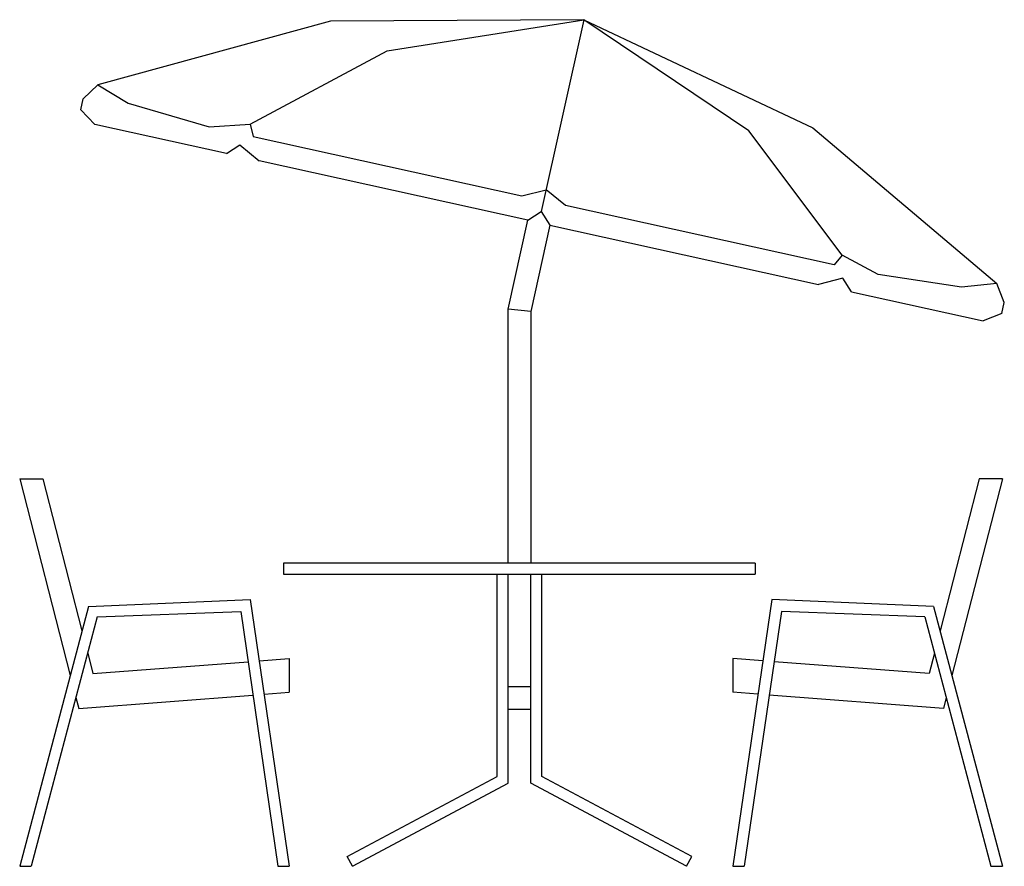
# Model space of a CAD drawing. Extents: x 206.5 to 294.2, y 315 to 390.4.
import ezdxf

# ---------------------------------------------------------------- set-up
doc = ezdxf.new("R2010")
doc.units = 0
doc.header["$MEASUREMENT"] = 0
doc.layers.get('0').update_dxf_attribs({"linetype": 'CONTINUOUS'})

msp = doc.modelspace()

# ---------------------------------------------------------------- linework, layer by layer
for p, q in [((234.161666, 390.243358), (213.450561, 384.582073)), ((256.722311, 390.374798), (234.161666, 390.243358)), ((239.208002, 387.591098), (256.722311, 390.374798)), ((256.722311, 390.374798), (252.943426, 373.287667)), ((256.722311, 390.374798), (277.123594, 380.742163)), ((271.429448, 380.465201), (256.722311, 390.374798)), ((227.012297, 381.070761), (239.208002, 387.591098)), ((212.150249, 383.333398), (213.450561, 384.582073)), ((213.450561, 384.582073), (216.163847, 382.957856)), ((211.934313, 382.35699), (212.150249, 383.333398)), ((211.934313, 382.35699), (213.182988, 381.056678)), ((216.163847, 382.957856), (223.378935, 380.850131)), ((224.899877, 378.465443), (213.182988, 381.056678)), ((223.378935, 380.850131), (227.012297, 381.070761)), ((227.012297, 381.070761), (227.284565, 379.986386)), ((277.123594, 380.742163), (293.515973, 366.875299)), ((227.284565, 379.986386), (251.206548, 374.695947)), ((279.7383, 369.410203), (271.429448, 380.465201)), ((224.899877, 378.465443), (226.092221, 379.225914)), ((226.092221, 379.225914), (227.8291, 377.817634)), ((251.751083, 372.527196), (227.8291, 377.817634)), ((251.206548, 374.695947), (253.375299, 375.240482)), ((255.112178, 373.832202), (253.375299, 375.240482)), ((279.03416, 368.541764), (255.112178, 373.832202)), ((251.751083, 372.527196), (252.943426, 373.287667)), ((252.943426, 373.287667), (253.703898, 372.095323)), ((250, 364.609257), (251.751083, 372.527196)), ((253.703898, 372.095323), (252, 364.390743)), ((253.703898, 372.095323), (277.62588, 366.804885)), ((279.7383, 369.410203), (279.03416, 368.541764)), ((282.93979, 367.678019), (279.7383, 369.410203)), ((279.794632, 367.34942), (277.62588, 366.804885)), ((280.555103, 366.157076), (279.794632, 367.34942)), ((290.370814, 366.5467), (282.93979, 367.678019)), ((293.515973, 366.875299), (290.370814, 366.5467)), ((294.168476, 365.194751), (293.515973, 366.875299)), ((280.555103, 366.157076), (292.271992, 363.565841)), ((293.95254, 364.218344), (294.168476, 365.194751)), ((252, 364.390743), (250, 364.609257)), ((250, 342), (250, 364.609257)), ((252, 364.390743), (252, 342)), ((293.95254, 364.218344), (292.271992, 363.565841)), ((206.5, 349.5), (208.565064, 349.5)), ((206.5, 349.5), (211, 332)), ((208.565064, 349.5), (212.047496, 335.957208)), ((291.934936, 349.5), (288.452504, 335.957208)), ((294, 349.5), (289.5, 332)), ((294, 349.5), (291.934936, 349.5)), ((230, 342), (230, 341)), ((272, 342), (230, 342)), ((272, 342), (272, 341)), ((230, 341), (272, 341)), ((249, 323), (249, 341)), ((250, 322.4), (250, 341)), ((252, 322.4), (252, 341)), ((253, 323), (253, 341)), ((212.626037, 338.142805), (227.035539, 338.751228)), ((227.035539, 338.751228), (230.5, 315)), ((273.464461, 338.751228), (270, 315)), ((287.873963, 338.142805), (273.464461, 338.751228)), ((212.626037, 338.142805), (206.5, 315)), ((213.410973, 337.200231), (226.178088, 337.682316)), ((226.178088, 337.682316), (229.489847, 315)), ((274.321912, 337.682316), (271.010153, 315)), ((287.089027, 337.200231), (274.321912, 337.682316)), ((287.873963, 338.142805), (294, 315)), ((213.410973, 337.200231), (207.534441, 315)), ((287.089027, 337.200231), (292.965559, 315)), ((212.557221, 333.974945), (213.025009, 332.15577)), ((213.025009, 332.15577), (226.829951, 333.217689)), ((227.831449, 333.294727), (230.5, 333.5)), ((230.5, 333.5), (230.5, 330.491137)), ((270, 333.5), (270, 330.491137)), ((272.668551, 333.294727), (270, 333.5)), ((287.474991, 332.15577), (273.670049, 333.217689)), ((287.942779, 333.974945), (287.474991, 332.15577)), ((250, 331), (252, 331)), ((211.509725, 330.017737), (211.7587, 329.049499)), ((211.7587, 329.049499), (227.264385, 330.242244)), ((228.265465, 330.31925), (230.5, 330.491137)), ((272.234535, 330.31925), (270, 330.491137)), ((288.7413, 329.049499), (273.235615, 330.242244)), ((288.990275, 330.017737), (288.7413, 329.049499)), ((250, 329), (252, 329)), ((235.654412, 315.882353), (249, 323)), ((266.345588, 315.882353), (253, 323)), ((236.125, 315), (250, 322.4)), ((265.875, 315), (252, 322.4)), ((236.125, 315), (235.654412, 315.882353)), ((265.875, 315), (266.345588, 315.882353)), ((206.5, 315), (207.534441, 315)), ((229.489847, 315), (230.5, 315)), ((270, 315), (271.010153, 315)), ((292.965559, 315), (294, 315))]:
    msp.add_line(p, q)

doc.saveas('drawing.dxf')
